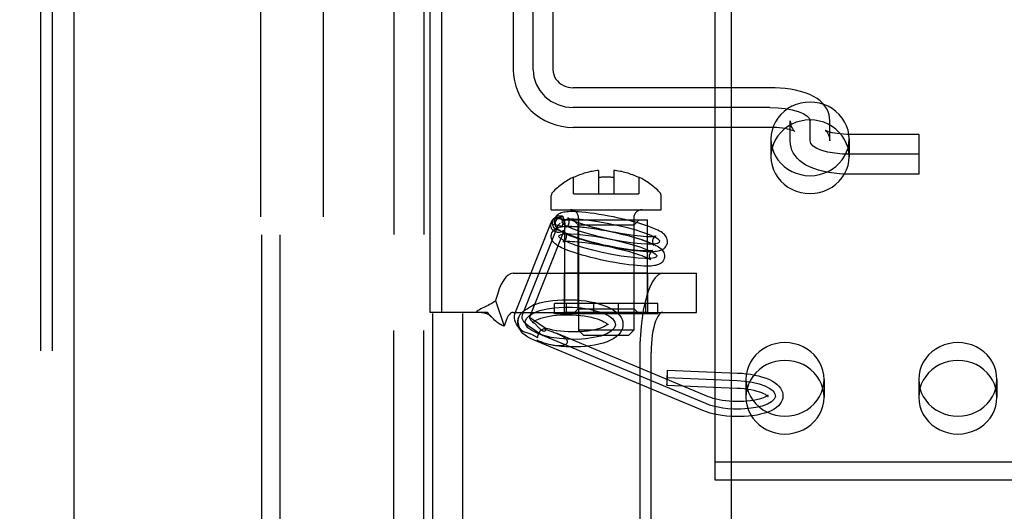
# Model space of a CAD drawing. Header units: inches. Extents: x 0 to 262, y 0 to 169.
# Tile 13 of 40: x 80.133 to 82.097, y 90.84 to 91.819. Entities that reach past the tile are written whole.
import ezdxf

# ---------------------------------------------------------------- set-up
doc = ezdxf.new("R2010")
doc.units = ezdxf.units.IN
doc.header["$LTSCALE"] = 14.384615
doc.header["$MEASUREMENT"] = 0
doc.linetypes.add('HIDDEN', pattern=[0.2, 0.1, -0.1])
doc.layers.get('0').update_dxf_attribs({"linetype": 'CONTINUOUS'})
for name, color, linetype in [('02___PRT_ALL_AXES', 7, 'CONTINUOUS'), ('03___PRT_ALL_CURVES', 7, 'CONTINUOUS'), ('06___PRT_ALL_SURFS', 7, 'CONTINUOUS'), ('DEFAULT_2', 8, 'HIDDEN'), ('DIMENSIONS', 7, 'CONTINUOUS')]:
    doc.layers.add(name, color=color, linetype=linetype)
doc.styles.get("Standard").update_dxf_attribs({"font": 'arial.ttf'})
doc.dimstyles.new('DIMSTYLE_1', dxfattribs={"dimtxt": 1.153846, "dimasz": 1.538462, "dimexe": 0.09, "dimexo": 0.07, "dimgap": 0.0375, "dimtad": 0, "dimtih": 1, "dimtoh": 1, "dimzin": 4, "dimdsep": 46, "dimtxsty": 'Standard', "dimblk": '_FILLED', "dimblk1": '_FILLED', "dimblk2": '_FILLED', "dimcen": 0.09, "dimazin": 1, "dimtfac": 1, "dimtdec": 3, "dimtofl": 0, "dimtmove": 0, "dimatfit": 3, "dimldrblk": '_FILLED', "dimfxl": 1, "dimtolj": 1, "dimtzin": 4, "dimarcsym": 0})

# ---------------------------------------------------------------- blocks, each defined once
blk = doc.blocks.new('_FILLED')
at = {"color": 0, "linetype": 'ByBlock'}
blk.add_solid([(0, 0), (-1, 0.2), (-1, -0.2)], dxfattribs=at)
blk = doc.blocks.new('*D17')
at = {"layer": 'DIMENSIONS', "color": 2, "linetype": 'Continuous'}
for p, q in [((76.6155, 98.9926), (73.7088, 98.9926)), ((80.2405, 98.9926), (83.3174, 98.9926))]:
    blk.add_line(p, q, dxfattribs=at)
at = {"layer": 'DIMENSIONS', "color": 2, "linetype": 'Continuous', "xscale": 1.5384615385, "yscale": 1.5384615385, "zscale": 1.5384615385}
blk.add_blockref('_FILLED', (76.6155, 98.9926), dxfattribs=at)
at = {"layer": 'DIMENSIONS', "color": 2, "linetype": 'Continuous', "xscale": 1.5384615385, "yscale": 1.5384615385, "zscale": 1.5384615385, "rotation": 180}
blk.add_blockref('_FILLED', (80.2405, 98.9926), dxfattribs=at)
at = {"layer": 'DIMENSIONS', "color": 2, "linetype": 'Continuous', "insert": (73.1319, 99.5695), "char_height": 1.15385, "width": 3.135545, "attachment_point": 3, "line_spacing_factor": 0.9}
blk.add_mtext('3.63', dxfattribs=at)

msp = doc.modelspace()

# ---------------------------------------------------------------- linework, layer by layer
at = {"color": 3, "linetype": 'Continuous'}
for p, q in [((80.2405, 126.5667), (80.2405, 56.2747)), ((81.553, 81.8374), (81.553, 101.004))]:
    msp.add_line(p, q, dxfattribs=at)
at = {"layer": '02___PRT_ALL_AXES', "color": 8, "linetype": 'HIDDEN'}
for p, q in [((80.6133, 92.8649), (80.6133, 89.3957)), ((80.7383, 92.8649), (80.7383, 89.3957)), ((80.879, 89.7617), (80.879, 92.8297)), ((80.939, 89.7617), (80.939, 92.8297)), ((81.6315, 91.5819), (81.6315, 91.5463)), ((81.7875, 91.5819), (81.7875, 91.5463)), ((81.2203, 91.2542), (81.2203, 91.4207)), ((81.2203, 91.4207), (81.3853, 91.4207)), ((81.3853, 91.2542), (81.3853, 91.4207)), ((81.2198, 91.2362), (81.2198, 91.3142)), ((81.3858, 91.3142), (81.2198, 91.3142)), ((81.3858, 91.2362), (81.3858, 91.3142)), ((81.3858, 91.2362), (81.2198, 91.2362)), ((81.5815, 91.1026), (81.5815, 91.0671)), ((81.7375, 91.1026), (81.7375, 91.0671)), ((81.9265, 91.1026), (81.9265, 91.0671)), ((82.0825, 91.1026), (82.0825, 91.0671))]:
    msp.add_line(p, q, dxfattribs=at)
for points in [[(81.7875, 91.5819), (81.7869, 91.5908), (81.7853, 91.5994), (81.7825, 91.6079), (81.7786, 91.616), (81.7737, 91.6235), (81.7679, 91.6305), (81.7612, 91.6368), (81.7538, 91.6422), (81.7458, 91.6468), (81.7372, 91.6504), (81.7282, 91.6531), (81.7189, 91.6547), (81.7095, 91.6552), (81.7001, 91.6547), (81.6909, 91.6531), (81.6819, 91.6504), (81.6733, 91.6468), (81.6652, 91.6422), (81.6578, 91.6368), (81.6511, 91.6305), (81.6453, 91.6235), (81.6405, 91.616), (81.6366, 91.6079), (81.6338, 91.5994), (81.6321, 91.5908), (81.6315, 91.5819)], [(81.7875, 91.5463), (81.7869, 91.5552), (81.7853, 91.5639), (81.7825, 91.5723), (81.7786, 91.5804), (81.7737, 91.588), (81.7679, 91.5949), (81.7612, 91.6012), (81.7538, 91.6066), (81.7458, 91.6112), (81.7372, 91.6149), (81.7282, 91.6175), (81.7189, 91.6191), (81.7095, 91.6196), (81.7001, 91.6191), (81.6909, 91.6175), (81.6819, 91.6149), (81.6733, 91.6112), (81.6652, 91.6066), (81.6578, 91.6012), (81.6511, 91.5949), (81.6453, 91.588), (81.6405, 91.5804), (81.6366, 91.5723), (81.6338, 91.5639), (81.6321, 91.5552), (81.6315, 91.5463)], [(81.6315, 91.5819), (81.6321, 91.573), (81.6338, 91.5644), (81.6366, 91.5559), (81.6405, 91.5478), (81.6453, 91.5403), (81.6511, 91.5333), (81.6578, 91.527), (81.6652, 91.5216), (81.6733, 91.517), (81.6819, 91.5134), (81.6909, 91.5107), (81.7001, 91.5091), (81.7095, 91.5086), (81.7189, 91.5091), (81.7282, 91.5107), (81.7372, 91.5134), (81.7458, 91.517), (81.7538, 91.5216), (81.7612, 91.527), (81.7679, 91.5333), (81.7737, 91.5403), (81.7786, 91.5478), (81.7825, 91.5559), (81.7853, 91.5644), (81.7869, 91.573), (81.7875, 91.5819)], [(81.6315, 91.5463), (81.6321, 91.5374), (81.6338, 91.5288), (81.6366, 91.5203), (81.6405, 91.5123), (81.6453, 91.5047), (81.6511, 91.4977), (81.6578, 91.4915), (81.6652, 91.486), (81.6733, 91.4814), (81.6819, 91.4778), (81.6909, 91.4752), (81.7001, 91.4736), (81.7095, 91.473), (81.7189, 91.4736), (81.7282, 91.4752), (81.7372, 91.4778), (81.7458, 91.4814), (81.7538, 91.486), (81.7612, 91.4915), (81.7679, 91.4977), (81.7737, 91.5047), (81.7786, 91.5123), (81.7825, 91.5203), (81.7853, 91.5288), (81.7869, 91.5374), (81.7875, 91.5463)], [(81.7375, 91.1026), (81.7369, 91.1115), (81.7353, 91.1202), (81.7325, 91.1286), (81.7286, 91.1367), (81.7237, 91.1443), (81.7179, 91.1513), (81.7112, 91.1575), (81.7038, 91.163), (81.6958, 91.1675), (81.6872, 91.1712), (81.6782, 91.1738), (81.6689, 91.1754), (81.6595, 91.1759), (81.6501, 91.1754), (81.6409, 91.1738), (81.6319, 91.1712), (81.6233, 91.1675), (81.6152, 91.163), (81.6078, 91.1575), (81.6011, 91.1513), (81.5953, 91.1443), (81.5905, 91.1367), (81.5866, 91.1286), (81.5838, 91.1202), (81.5821, 91.1115), (81.5815, 91.1026)], [(82.0825, 91.1026), (82.0819, 91.1115), (82.0803, 91.1202), (82.0775, 91.1286), (82.0736, 91.1367), (82.0687, 91.1443), (82.0629, 91.1513), (82.0562, 91.1575), (82.0488, 91.163), (82.0408, 91.1675), (82.0322, 91.1712), (82.0232, 91.1738), (82.0139, 91.1754), (82.0045, 91.1759), (81.9951, 91.1754), (81.9859, 91.1738), (81.9769, 91.1712), (81.9683, 91.1675), (81.9602, 91.163), (81.9528, 91.1575), (81.9461, 91.1513), (81.9403, 91.1443), (81.9355, 91.1367), (81.9316, 91.1286), (81.9288, 91.1202), (81.9271, 91.1115), (81.9265, 91.1026)], [(81.7375, 91.0671), (81.7369, 91.076), (81.7353, 91.0846), (81.7325, 91.0931), (81.7286, 91.1011), (81.7237, 91.1087), (81.7179, 91.1157), (81.7112, 91.1219), (81.7038, 91.1274), (81.6958, 91.132), (81.6872, 91.1356), (81.6782, 91.1382), (81.6689, 91.1398), (81.6595, 91.1404), (81.6501, 91.1398), (81.6409, 91.1382), (81.6319, 91.1356), (81.6233, 91.132), (81.6152, 91.1274), (81.6078, 91.1219), (81.6011, 91.1157), (81.5953, 91.1087), (81.5905, 91.1011), (81.5866, 91.0931), (81.5838, 91.0846), (81.5821, 91.076), (81.5815, 91.0671)], [(82.0825, 91.0671), (82.0819, 91.076), (82.0803, 91.0846), (82.0775, 91.0931), (82.0736, 91.1011), (82.0687, 91.1087), (82.0629, 91.1157), (82.0562, 91.1219), (82.0488, 91.1274), (82.0408, 91.132), (82.0322, 91.1356), (82.0232, 91.1382), (82.0139, 91.1398), (82.0045, 91.1404), (81.9951, 91.1398), (81.9859, 91.1382), (81.9769, 91.1356), (81.9683, 91.132), (81.9602, 91.1274), (81.9528, 91.1219), (81.9461, 91.1157), (81.9403, 91.1087), (81.9355, 91.1011), (81.9316, 91.0931), (81.9288, 91.0846), (81.9271, 91.076), (81.9265, 91.0671)], [(81.5815, 91.1026), (81.5821, 91.0938), (81.5838, 91.0851), (81.5866, 91.0767), (81.5905, 91.0686), (81.5953, 91.061), (81.6011, 91.054), (81.6078, 91.0478), (81.6152, 91.0423), (81.6233, 91.0378), (81.6319, 91.0341), (81.6409, 91.0315), (81.6501, 91.0299), (81.6595, 91.0294), (81.6689, 91.0299), (81.6782, 91.0315), (81.6872, 91.0341), (81.6958, 91.0378), (81.7038, 91.0423), (81.7112, 91.0478), (81.7179, 91.054), (81.7237, 91.061), (81.7286, 91.0686), (81.7325, 91.0767), (81.7353, 91.0851), (81.7369, 91.0938), (81.7375, 91.1026)], [(81.9265, 91.1026), (81.9271, 91.0938), (81.9288, 91.0851), (81.9316, 91.0767), (81.9355, 91.0686), (81.9403, 91.061), (81.9461, 91.054), (81.9528, 91.0478), (81.9602, 91.0423), (81.9683, 91.0378), (81.9769, 91.0341), (81.9859, 91.0315), (81.9951, 91.0299), (82.0045, 91.0294), (82.0139, 91.0299), (82.0232, 91.0315), (82.0322, 91.0341), (82.0408, 91.0378), (82.0488, 91.0423), (82.0562, 91.0478), (82.0629, 91.054), (82.0687, 91.061), (82.0736, 91.0686), (82.0775, 91.0767), (82.0803, 91.0851), (82.0819, 91.0938), (82.0825, 91.1026)], [(81.5815, 91.0671), (81.5821, 91.0582), (81.5838, 91.0495), (81.5866, 91.0411), (81.5905, 91.033), (81.5953, 91.0254), (81.6011, 91.0185), (81.6078, 91.0122), (81.6152, 91.0068), (81.6233, 91.0022), (81.6319, 90.9985), (81.6409, 90.9959), (81.6501, 90.9943), (81.6595, 90.9938), (81.6689, 90.9943), (81.6782, 90.9959), (81.6872, 90.9985), (81.6958, 91.0022), (81.7038, 91.0068), (81.7112, 91.0122), (81.7179, 91.0185), (81.7237, 91.0254), (81.7286, 91.033), (81.7325, 91.0411), (81.7353, 91.0495), (81.7369, 91.0582), (81.7375, 91.0671)], [(81.9265, 91.0671), (81.9271, 91.0582), (81.9288, 91.0495), (81.9316, 91.0411), (81.9355, 91.033), (81.9403, 91.0254), (81.9461, 91.0185), (81.9528, 91.0122), (81.9602, 91.0068), (81.9683, 91.0022), (81.9769, 90.9985), (81.9859, 90.9959), (81.9951, 90.9943), (82.0045, 90.9938), (82.0139, 90.9943), (82.0232, 90.9959), (82.0322, 90.9985), (82.0408, 91.0022), (82.0488, 91.0068), (82.0562, 91.0122), (82.0629, 91.0185), (82.0687, 91.0254), (82.0736, 91.033), (82.0775, 91.0411), (82.0803, 91.0495), (82.0819, 91.0582), (82.0825, 91.0671)]]:
    msp.add_lwpolyline(points, dxfattribs=at)
at = {"layer": '03___PRT_ALL_CURVES', "color": 8, "linetype": 'HIDDEN'}
for p, q in [((81.157, 91.7198), (81.157, 92.5329)), ((81.6295, 91.6444), (81.237, 91.6444)), ((81.7095, 91.5778), (81.7095, 91.6178)), ((81.9275, 91.5512), (81.7895, 91.5512)), ((81.1358, 91.231), (81.2069, 91.4101)), ((81.2069, 91.4101), (81.2107, 91.4141)), ((81.1767, 91.1895), (81.1475, 91.2093)), ((81.5014, 91.0543), (81.1648, 91.1945)), ((81.4244, 91.1062), (81.5642, 91.1003))]:
    msp.add_line(p, q, dxfattribs=at)
for points in [[(81.157, 91.7198), (81.1585, 91.7052), (81.1631, 91.6911), (81.1704, 91.6781), (81.1805, 91.6665), (81.1925, 91.6571), (81.2063, 91.6502), (81.2212, 91.6459), (81.237, 91.6444)], [(81.6295, 91.6444), (81.6451, 91.6439), (81.66, 91.6424), (81.6738, 91.6399), (81.6861, 91.6366), (81.696, 91.6326), (81.7034, 91.628), (81.7079, 91.623), (81.7095, 91.6178)], [(81.7895, 91.5512), (81.774, 91.5517), (81.759, 91.5532), (81.7453, 91.5556), (81.733, 91.559), (81.723, 91.563), (81.7157, 91.5676), (81.7111, 91.5726), (81.7095, 91.5778)], [(81.3239, 91.4096), (81.3048, 91.4135), (81.2859, 91.4168), (81.2681, 91.4194), (81.2517, 91.4211), (81.2379, 91.4219), (81.2269, 91.4217), (81.2192, 91.4207), (81.215, 91.4186), (81.2146, 91.4158), (81.2179, 91.4123), (81.2248, 91.4082), (81.2352, 91.4036), (81.2485, 91.3989), (81.2641, 91.394), (81.2816, 91.3893), (81.3006, 91.3849)], [(81.3006, 91.3849), (81.3197, 91.3809), (81.3386, 91.3776), (81.3564, 91.3751), (81.3728, 91.3733), (81.3866, 91.3726), (81.3976, 91.3727), (81.4053, 91.3738), (81.4095, 91.3758), (81.4099, 91.3786), (81.4066, 91.3821), (81.3997, 91.3862), (81.3893, 91.3908), (81.376, 91.3956), (81.3604, 91.4004), (81.3429, 91.4051), (81.3239, 91.4096)], [(81.2946, 91.3558), (81.276, 91.3602), (81.2584, 91.3649), (81.2427, 91.3697), (81.2292, 91.3745), (81.2189, 91.3791), (81.212, 91.3832), (81.2086, 91.3867), (81.209, 91.3896), (81.2131, 91.3916), (81.2207, 91.3927), (81.2317, 91.3928), (81.2457, 91.392), (81.2618, 91.3903), (81.2796, 91.3878), (81.2984, 91.3845), (81.3179, 91.3805)], [(81.3179, 91.3805), (81.3366, 91.3761), (81.3541, 91.3714), (81.3698, 91.3666), (81.3833, 91.3618), (81.3936, 91.3573), (81.4005, 91.3531), (81.4039, 91.3496), (81.4035, 91.3468), (81.3994, 91.3448), (81.3918, 91.3437), (81.3809, 91.3435), (81.3668, 91.3443), (81.3507, 91.346), (81.3329, 91.3485), (81.3141, 91.3518), (81.2946, 91.3558)], [(81.1475, 91.2093), (81.143, 91.2127), (81.1395, 91.2163), (81.1369, 91.22), (81.1354, 91.2238), (81.1351, 91.2275), (81.1358, 91.231)], [(81.1415, 91.2182), (81.144, 91.2243), (81.1498, 91.23), (81.1588, 91.2352), (81.1707, 91.2396), (81.1848, 91.243), (81.2007, 91.2453), (81.2177, 91.2464), (81.2355, 91.2463), (81.2529, 91.245), (81.2694, 91.2424), (81.2845, 91.2389), (81.2978, 91.2343), (81.3083, 91.229), (81.3159, 91.2232), (81.3203, 91.217), (81.3212, 91.2106)], [(81.3212, 91.2106), (81.3187, 91.2045), (81.3128, 91.1987), (81.3039, 91.1936), (81.2919, 91.1891), (81.2778, 91.1858), (81.262, 91.1835), (81.245, 91.1824), (81.2271, 91.1825), (81.2098, 91.1838), (81.1932, 91.1863), (81.1781, 91.1899), (81.1648, 91.1945), (81.1543, 91.1998), (81.1467, 91.2056), (81.1424, 91.2118), (81.1415, 91.2182)], [(81.5642, 91.1003), (81.5797, 91.0991), (81.5944, 91.0969), (81.6081, 91.0936), (81.6196, 91.0896), (81.6291, 91.0848), (81.6358, 91.0796), (81.6396, 91.0741), (81.6404, 91.0685), (81.6381, 91.063), (81.6327, 91.0578), (81.6247, 91.0533), (81.6142, 91.0494), (81.6014, 91.0464), (81.5873, 91.0444), (81.5718, 91.0434), (81.5561, 91.0436)], [(81.5561, 91.0436), (81.5458, 91.0443), (81.5358, 91.0455), (81.5262, 91.0471), (81.5172, 91.0491), (81.5089, 91.0515), (81.5014, 91.0543)]]:
    msp.add_lwpolyline(points, dxfattribs=at)
at = {"layer": '06___PRT_ALL_SURFS', "color": 8, "linetype": 'HIDDEN'}
for p, q in [((81.1996, 91.2332), (81.1996, 91.2542)), ((81.4061, 91.2542), (81.1996, 91.2542)), ((81.2239, 91.2332), (81.2239, 91.2542)), ((81.2785, 91.2332), (81.2785, 91.2542)), ((81.3271, 91.2332), (81.3271, 91.2542)), ((81.3818, 91.2332), (81.3818, 91.2542)), ((81.4061, 91.2332), (81.4061, 91.2542)), ((81.4061, 91.2332), (81.1996, 91.2332))]:
    msp.add_line(p, q, dxfattribs=at)
at = {"layer": 'DEFAULT_2', "color": 8, "linetype": 'HIDDEN'}
for p, q in [((80.879, 92.8297), (80.879, 89.7617)), ((80.939, 92.8297), (80.939, 89.7617)), ((80.957, 89.7957), (80.957, 92.7957)), ((81.017, 89.7957), (81.017, 92.7957)), ((80.616, 89.9522), (80.616, 92.6422)), ((80.6526, 89.9522), (80.6526, 92.6422)), ((80.1744, 92.5977), (80.1744, 89.9977)), ((80.1972, 92.5977), (80.1972, 89.9977)), ((81.1175, 92.5332), (81.1175, 91.7198)), ((81.1965, 92.5332), (81.1965, 91.7198)), ((80.9519, 91.2362), (80.9519, 91.8632)), ((80.9747, 91.2362), (80.9747, 91.8632)), ((81.5195, 91.8423), (81.5195, 90.9026)), ((81.6295, 91.6839), (81.237, 91.6839)), ((81.6295, 91.6049), (81.237, 91.6049)), ((81.67, 91.5778), (81.67, 91.6178)), ((81.749, 91.5778), (81.749, 91.6178)), ((81.9275, 91.5907), (81.7895, 91.5907)), ((81.9275, 91.5117), (81.9275, 91.5907)), ((81.2378, 91.4726), (81.2378, 91.5058)), ((81.2878, 91.5192), (81.2878, 91.4726)), ((81.3178, 91.5192), (81.3178, 91.4726)), ((81.3678, 91.5058), (81.3678, 91.4726)), ((81.9275, 91.5117), (81.7895, 91.5117)), ((81.1933, 91.4407), (81.1933, 91.4687)), ((81.2378, 91.4726), (81.3678, 91.4726)), ((81.4123, 91.4407), (81.4123, 91.4687)), ((81.1933, 91.4407), (81.4123, 91.4407)), ((81.1219, 91.2365), (81.193, 91.4156)), ((81.1923, 91.4133), (81.2148, 91.4083)), ((81.196, 91.4203), (81.1997, 91.4243)), ((81.2468, 91.4107), (81.2368, 91.4207)), ((81.2368, 91.4207), (81.3688, 91.4207)), ((81.2468, 91.2432), (81.2468, 91.4107)), ((81.2468, 91.4107), (81.3588, 91.4107)), ((81.2478, 91.4242), (81.2478, 91.2007)), ((81.3578, 91.4242), (81.3578, 91.2007)), ((81.3588, 91.4107), (81.3688, 91.4207)), ((81.3588, 91.2432), (81.3588, 91.4107)), ((81.1518, 91.2306), (81.2195, 91.401)), ((81.1172, 91.3142), (81.4829, 91.3142)), ((81.4829, 91.2362), (81.4829, 91.3142)), ((81.0823, 91.26), (81.0995, 91.2087)), ((80.9747, 91.2362), (80.9519, 91.2362)), ((81.0654, 91.2362), (80.9747, 91.2362)), ((81.0759, 91.2253), (81.0693, 91.2322)), ((81.1172, 91.2362), (81.4829, 91.2362)), ((81.145, 91.2429), (81.1431, 91.2417)), ((81.1478, 91.2445), (81.145, 91.2429)), ((81.1496, 91.2456), (81.1478, 91.2445)), ((81.1513, 91.2467), (81.1496, 91.2456)), ((81.1511, 91.2288), (81.1518, 91.2306)), ((81.152, 91.2311), (81.154, 91.2362)), ((81.1578, 91.2457), (81.1584, 91.2472)), ((81.2468, 91.2432), (81.2368, 91.2332)), ((81.3688, 91.2332), (81.2368, 91.2332)), ((81.2468, 91.2432), (81.3588, 91.2432)), ((81.3588, 91.2432), (81.3688, 91.2332)), ((81.0765, 91.2247), (81.0759, 91.2253)), ((81.1503, 91.2272), (81.15, 91.2263)), ((81.1503, 91.2272), (81.1511, 91.2288)), ((81.1814, 91.2045), (81.1559, 91.2217)), ((81.1563, 91.2162), (81.1562, 91.2155)), ((81.1564, 91.2166), (81.1563, 91.2162)), ((81.1573, 91.2162), (81.1588, 91.2149)), ((81.3063, 91.2125), (81.3065, 91.2132)), ((81.3063, 91.2121), (81.3063, 91.2125)), ((81.3363, 91.2113), (81.3361, 91.2086)), ((81.1538, 91.1927), (81.1656, 91.1862)), ((81.1691, 91.2049), (81.1654, 91.2086)), ((81.181, 91.2047), (81.1814, 91.2045)), ((81.5072, 91.0681), (81.2051, 91.194)), ((81.2578, 91.1907), (81.2478, 91.2007)), ((81.3578, 91.2007), (81.2478, 91.2007)), ((81.2578, 91.1907), (81.3478, 91.1907)), ((81.3478, 91.1907), (81.3578, 91.2007)), ((81.4956, 91.0404), (81.159, 91.1806)), ((81.3698, 91.1562), (81.3698, 90.7322)), ((81.3926, 90.7322), (81.3926, 91.1562)), ((81.4251, 91.1212), (81.5649, 91.1153)), ((81.4238, 91.0912), (81.5636, 91.0853)), ((81.5195, 90.9382), (82.1445, 90.9382)), ((81.5195, 90.9026), (82.1445, 90.9026))]:
    msp.add_line(p, q, dxfattribs=at)
for points in [[(81.1175, 91.7198), (81.1181, 91.7087), (81.1198, 91.6976), (81.1226, 91.6867), (81.1265, 91.6761), (81.1314, 91.666), (81.1374, 91.6563), (81.1444, 91.6472), (81.1522, 91.6388), (81.1609, 91.6312), (81.1703, 91.6244), (81.1804, 91.6186), (81.191, 91.6137), (81.2021, 91.6099), (81.2136, 91.6071), (81.2252, 91.6054), (81.237, 91.6049)], [(81.1965, 91.7198), (81.1969, 91.7148), (81.1981, 91.71), (81.2, 91.7054), (81.2025, 91.7011), (81.2055, 91.6973), (81.2091, 91.6938), (81.2131, 91.6909), (81.2174, 91.6884), (81.2221, 91.6864), (81.2269, 91.685), (81.2319, 91.6842), (81.237, 91.6839)], [(81.749, 91.6178), (81.7486, 91.6238), (81.7475, 91.6299), (81.7455, 91.6358), (81.7428, 91.6417), (81.7392, 91.6473), (81.7348, 91.6526), (81.7295, 91.6576), (81.7235, 91.6622), (81.7167, 91.6663), (81.7089, 91.6701), (81.7001, 91.6735), (81.6904, 91.6765), (81.6805, 91.6789), (81.6703, 91.6808), (81.6602, 91.6821), (81.65, 91.6831), (81.6398, 91.6837), (81.6295, 91.6839)], [(81.6792, 91.5968), (81.679, 91.5969), (81.6782, 91.5973), (81.6769, 91.5979), (81.6748, 91.5987), (81.6721, 91.5996), (81.6687, 91.6005), (81.6646, 91.6015), (81.6599, 91.6024), (81.6545, 91.6032), (81.6487, 91.6039), (81.6425, 91.6044), (81.6361, 91.6048), (81.6295, 91.6049)], [(81.67, 91.6178), (81.6704, 91.6131), (81.6713, 91.6089), (81.6727, 91.6053), (81.6743, 91.6024), (81.6758, 91.6001), (81.6772, 91.5985), (81.6783, 91.5975), (81.679, 91.5969), (81.6792, 91.5968), (81.6792, 91.5968)], [(81.7405, 91.5984), (81.7399, 91.5988), (81.7399, 91.5988), (81.7402, 91.5985), (81.741, 91.5979), (81.7421, 91.5968), (81.7435, 91.5951), (81.745, 91.5929), (81.7465, 91.59), (81.7477, 91.5865), (81.7487, 91.5824), (81.749, 91.5778)], [(81.7895, 91.5907), (81.7827, 91.5908), (81.7761, 91.5912), (81.7698, 91.5917), (81.7638, 91.5924), (81.7584, 91.5933), (81.7536, 91.5943), (81.7495, 91.5953), (81.7461, 91.5962), (81.7436, 91.5971), (81.7417, 91.5979), (81.7405, 91.5984)], [(81.7895, 91.5117), (81.7789, 91.5119), (81.7683, 91.5125), (81.7578, 91.5136), (81.7473, 91.515), (81.7368, 91.5171), (81.7267, 91.5196), (81.7173, 91.5226), (81.7088, 91.5261), (81.7013, 91.5298), (81.6947, 91.534), (81.6889, 91.5385), (81.6839, 91.5434), (81.6797, 91.5485), (81.6762, 91.554), (81.6735, 91.5597), (81.6716, 91.5655), (81.6704, 91.5716), (81.67, 91.5778)], [(81.3271, 91.4242), (81.3175, 91.4263), (81.3079, 91.4282), (81.2983, 91.4299), (81.2889, 91.4315), (81.2796, 91.433), (81.2707, 91.4342), (81.2622, 91.4352), (81.2544, 91.4359), (81.2476, 91.4365), (81.2416, 91.4368), (81.2364, 91.4369), (81.2318, 91.4369), (81.2278, 91.4368), (81.2242, 91.4366), (81.2211, 91.4362), (81.2182, 91.4358), (81.2155, 91.4352), (81.2131, 91.4345), (81.2107, 91.4335), (81.2084, 91.4324), (81.2062, 91.4309), (81.2042, 91.4291), (81.2025, 91.427), (81.2011, 91.4247), (81.2, 91.422), (81.1996, 91.4205)], [(81.1997, 91.4243), (81.2003, 91.4249), (81.2021, 91.4263), (81.204, 91.4274), (81.206, 91.4283), (81.2082, 91.4288), (81.2104, 91.4289), (81.2127, 91.4288), (81.2148, 91.4283), (81.2169, 91.4275)], [(81.202, 91.416), (81.2026, 91.4178), (81.2033, 91.4196), (81.2044, 91.4213), (81.2056, 91.4228), (81.2071, 91.4242), (81.2088, 91.4253), (81.2106, 91.4262), (81.2126, 91.4269), (81.2147, 91.4273), (81.2169, 91.4275)], [(81.2176, 91.4253), (81.2173, 91.4261), (81.2171, 91.4268), (81.2169, 91.4275)], [(81.2042, 91.3959), (81.2024, 91.3964), (81.2005, 91.3972), (81.1988, 91.3982), (81.1973, 91.3994), (81.1959, 91.4008), (81.1947, 91.4023), (81.1937, 91.404), (81.1929, 91.4058), (81.1924, 91.4076), (81.1921, 91.4095), (81.1921, 91.4114), (81.1923, 91.4133)], [(81.196, 91.4204), (81.1953, 91.4195), (81.194, 91.4176), (81.193, 91.4155), (81.1923, 91.4133)], [(81.1923, 91.4133), (81.1928, 91.4151), (81.193, 91.4156)], [(81.193, 91.4156), (81.1936, 91.4169), (81.1946, 91.4184), (81.1959, 91.4199), (81.1974, 91.4211), (81.1991, 91.4221), (81.201, 91.4228), (81.203, 91.4233), (81.2051, 91.4235), (81.2072, 91.4234), (81.2093, 91.4231), (81.2114, 91.4224), (81.2133, 91.4216), (81.2152, 91.4205), (81.2168, 91.4192), (81.2183, 91.4177), (81.2195, 91.416), (81.2205, 91.4142)], [(81.1936, 91.3914), (81.1938, 91.3921), (81.1947, 91.3948), (81.1961, 91.3974), (81.198, 91.3998), (81.2002, 91.4018), (81.2026, 91.4034), (81.2051, 91.4047), (81.2077, 91.4056), (81.2105, 91.4064), (81.2134, 91.4069), (81.2167, 91.4074), (81.2203, 91.4077), (81.2244, 91.4078), (81.2291, 91.4079), (81.2345, 91.4078), (81.2407, 91.4074), (81.2477, 91.4069), (81.2558, 91.4061), (81.2645, 91.4051), (81.2735, 91.4039), (81.2827, 91.4025), (81.2922, 91.4009), (81.3018, 91.3991), (81.3115, 91.3972), (81.3211, 91.3952)], [(81.2111, 91.3992), (81.2088, 91.3993), (81.2067, 91.3998), (81.2046, 91.4006), (81.2026, 91.4017), (81.2008, 91.403), (81.1992, 91.4047), (81.1979, 91.4065), (81.1969, 91.4085), (81.1962, 91.4106), (81.1958, 91.4128), (81.1958, 91.4151), (81.1961, 91.4173), (81.1967, 91.4194), (81.1976, 91.4214), (81.1988, 91.4233), (81.1997, 91.4243)], [(81.2204, 91.4163), (81.2192, 91.4183), (81.2178, 91.4201), (81.216, 91.4217), (81.2141, 91.423), (81.212, 91.424), (81.2098, 91.4246), (81.2074, 91.4249), (81.2051, 91.4249), (81.2029, 91.4244), (81.2007, 91.4237), (81.1987, 91.4226), (81.1968, 91.4212), (81.196, 91.4204)], [(81.1996, 91.4205), (81.1994, 91.4192), (81.1993, 91.4163), (81.1997, 91.4133), (81.2005, 91.4105), (81.2018, 91.4078), (81.2035, 91.4055), (81.2053, 91.4034), (81.2073, 91.4016)], [(81.2073, 91.4016), (81.2058, 91.4029), (81.2045, 91.4045), (81.2035, 91.4063), (81.2026, 91.4081), (81.2021, 91.41), (81.2018, 91.412), (81.2018, 91.414), (81.202, 91.416)], [(81.2204, 91.4163), (81.2195, 91.4157), (81.2188, 91.4151), (81.2181, 91.4144), (81.2174, 91.4136), (81.2168, 91.4128), (81.2163, 91.412), (81.2158, 91.4111), (81.2154, 91.4102), (81.2151, 91.4093), (81.2148, 91.4083)], [(81.2148, 91.4083), (81.2158, 91.4099), (81.217, 91.4114), (81.2186, 91.4129), (81.2205, 91.4142)], [(81.2204, 91.4163), (81.2201, 91.4175), (81.2198, 91.4186), (81.2195, 91.4197), (81.2192, 91.4208), (81.2189, 91.4218), (81.2185, 91.4227), (81.2176, 91.4253)], [(81.2205, 91.4116), (81.2204, 91.4089), (81.2204, 91.4082), (81.2204, 91.4074), (81.2204, 91.4067), (81.2203, 91.4059)], [(81.2205, 91.4142), (81.2205, 91.4136), (81.2205, 91.4129), (81.2205, 91.4123), (81.2205, 91.4116)], [(81.2233, 91.4062), (81.2229, 91.4061), (81.2227, 91.4061), (81.2229, 91.4062), (81.2235, 91.4065), (81.2244, 91.407), (81.2254, 91.4079), (81.2266, 91.4091), (81.2277, 91.4108), (81.2286, 91.4129), (81.229, 91.4144)], [(81.3207, 91.3949), (81.3115, 91.3969), (81.3024, 91.3987), (81.2933, 91.4004), (81.2844, 91.4019), (81.2757, 91.4032), (81.2674, 91.4043), (81.2598, 91.4052), (81.253, 91.4059), (81.2471, 91.4064), (81.2419, 91.4067), (81.2376, 91.4069), (81.2338, 91.4069), (81.2307, 91.4069), (81.2282, 91.4068), (81.2261, 91.4066), (81.2246, 91.4064), (81.2235, 91.4063), (81.2233, 91.4062)], [(81.2267, 91.4244), (81.2266, 91.4245), (81.2266, 91.4246), (81.2269, 91.4243), (81.2277, 91.4238), (81.2289, 91.423), (81.2307, 91.422), (81.233, 91.4209), (81.2359, 91.4196), (81.2395, 91.4181), (81.2438, 91.4164), (81.2489, 91.4146), (81.2548, 91.4125), (81.2617, 91.4104), (81.2694, 91.4081), (81.2775, 91.4059), (81.286, 91.4037), (81.2948, 91.4016), (81.3039, 91.3995)], [(81.229, 91.4144), (81.2292, 91.4153), (81.2293, 91.4178), (81.2289, 91.42), (81.2283, 91.4219), (81.2276, 91.4232), (81.227, 91.4241), (81.2267, 91.4244)], [(81.4249, 91.374), (81.4251, 91.3752), (81.4252, 91.3782), (81.4248, 91.3811), (81.424, 91.384), (81.4227, 91.3866), (81.4211, 91.389), (81.4192, 91.3911), (81.4171, 91.393), (81.4149, 91.3947), (81.4123, 91.3964), (81.4095, 91.3981), (81.4062, 91.3998), (81.4024, 91.4016), (81.398, 91.4035), (81.3928, 91.4055), (81.3869, 91.4077), (81.38, 91.4101), (81.3722, 91.4125), (81.3638, 91.415), (81.355, 91.4175), (81.3459, 91.4198), (81.3366, 91.4221), (81.3271, 91.4242)], [(81.2914, 91.3411), (81.2819, 91.3433), (81.2725, 91.3456), (81.2634, 91.3479), (81.2546, 91.3504), (81.2463, 91.3528), (81.2387, 91.3552), (81.2322, 91.3574), (81.2265, 91.3595), (81.2216, 91.3615), (81.2173, 91.3633), (81.2136, 91.365), (81.2103, 91.3666), (81.2075, 91.3682), (81.205, 91.3697), (81.2028, 91.3713), (81.2008, 91.3729), (81.1989, 91.3747), (81.1973, 91.3766), (81.1958, 91.3787), (81.1947, 91.3811), (81.1938, 91.3836), (81.1933, 91.3864), (81.1933, 91.3892), (81.1936, 91.3914)], [(81.2162, 91.3984), (81.215, 91.3975), (81.2136, 91.3968), (81.2121, 91.3962), (81.2106, 91.3958), (81.209, 91.3956), (81.2074, 91.3955), (81.2058, 91.3956), (81.2042, 91.3959)], [(81.2111, 91.3992), (81.2091, 91.4002), (81.2073, 91.4016)], [(81.2111, 91.3992), (81.2113, 91.3988), (81.2116, 91.3985), (81.2119, 91.3982), (81.2121, 91.3981)], [(81.2121, 91.3981), (81.2123, 91.398), (81.2127, 91.3978), (81.2131, 91.3977), (81.2136, 91.3976), (81.2141, 91.3976), (81.2146, 91.3977), (81.2151, 91.3978), (81.2157, 91.3981), (81.2162, 91.3984)], [(81.2121, 91.3981), (81.2151, 91.3964), (81.2183, 91.3947), (81.2221, 91.3929), (81.2266, 91.3909), (81.2317, 91.3889), (81.2377, 91.3867), (81.2445, 91.3844), (81.2523, 91.3819), (81.2607, 91.3794), (81.2695, 91.377), (81.2786, 91.3746), (81.2879, 91.3724), (81.2974, 91.3702)], [(81.2194, 91.401), (81.2193, 91.4006), (81.219, 91.4), (81.2186, 91.3995), (81.2182, 91.3991), (81.2178, 91.3988), (81.2173, 91.3986), (81.2168, 91.3984), (81.2162, 91.3984)], [(81.22, 91.4031), (81.2198, 91.4022), (81.2196, 91.4014), (81.2194, 91.401)], [(81.2203, 91.4059), (81.2203, 91.4052), (81.2202, 91.4045), (81.2201, 91.4038), (81.22, 91.4031)], [(81.2205, 91.3955), (81.2207, 91.3954), (81.221, 91.3949), (81.2216, 91.3941), (81.2222, 91.393), (81.2228, 91.3914), (81.2232, 91.3895), (81.2233, 91.3873), (81.223, 91.3853)], [(81.2978, 91.3704), (81.2888, 91.3725), (81.2799, 91.3746), (81.2713, 91.3769), (81.2632, 91.3791), (81.2558, 91.3813), (81.2491, 91.3834), (81.2434, 91.3853), (81.2385, 91.3871), (81.2343, 91.3887), (81.2308, 91.3901), (81.2279, 91.3914), (81.2256, 91.3925), (81.2237, 91.3935), (81.2223, 91.3943), (81.2213, 91.3949), (81.2207, 91.3953), (81.2205, 91.3955)], [(81.3039, 91.3995), (81.313, 91.3976), (81.3221, 91.3957), (81.3312, 91.3941), (81.3401, 91.3926), (81.3488, 91.3912), (81.3571, 91.3901), (81.3647, 91.3892), (81.3715, 91.3885), (81.3775, 91.388), (81.3826, 91.3877), (81.387, 91.3876), (81.3907, 91.3875), (81.3938, 91.3875), (81.3963, 91.3877), (81.3984, 91.3878), (81.3999, 91.388), (81.401, 91.3882), (81.4012, 91.3882)], [(81.3978, 91.3701), (81.3979, 91.37), (81.398, 91.3699), (81.3976, 91.3702), (81.3968, 91.3707), (81.3956, 91.3714), (81.3938, 91.3724), (81.3915, 91.3736), (81.3886, 91.3749), (81.3851, 91.3764), (81.3808, 91.378), (81.3756, 91.3799), (81.3697, 91.3819), (81.3628, 91.3841), (81.3551, 91.3863), (81.347, 91.3886), (81.3385, 91.3908), (81.3297, 91.3929), (81.3207, 91.3949)], [(81.3211, 91.3952), (81.3306, 91.393), (81.34, 91.3907), (81.3492, 91.3884), (81.3579, 91.3859), (81.3662, 91.3835), (81.3738, 91.3811), (81.3803, 91.3789), (81.386, 91.3768), (81.3909, 91.3749), (81.3952, 91.373), (81.3989, 91.3713), (81.4022, 91.3697), (81.405, 91.3681), (81.4075, 91.3666), (81.4097, 91.365), (81.4117, 91.3634), (81.4136, 91.3616), (81.4152, 91.3597), (81.4167, 91.3576), (81.4178, 91.3552), (81.4187, 91.3527), (81.4192, 91.3499), (81.4192, 91.3471), (81.4189, 91.3449)], [(81.4012, 91.3882), (81.4016, 91.3883), (81.4018, 91.3884), (81.4016, 91.3883), (81.401, 91.388), (81.4001, 91.3874), (81.3991, 91.3866), (81.3979, 91.3853), (81.3968, 91.3836), (81.3959, 91.3816), (81.3955, 91.38)], [(81.217, 91.3771), (81.2169, 91.3771), (81.2167, 91.377), (81.2171, 91.3771), (81.2179, 91.3773), (81.2193, 91.3775), (81.2212, 91.3777), (81.2236, 91.3778), (81.2267, 91.3779), (81.2305, 91.3779), (81.235, 91.3777), (81.2402, 91.3774), (81.2463, 91.3769), (81.2534, 91.3762), (81.2612, 91.3753), (81.2695, 91.3742), (81.2782, 91.3728), (81.2872, 91.3713), (81.2963, 91.3697), (81.3055, 91.3678), (81.3147, 91.3659)], [(81.223, 91.3853), (81.2229, 91.3848), (81.2221, 91.3825), (81.2209, 91.3805), (81.2196, 91.379), (81.2184, 91.378), (81.2174, 91.3773), (81.217, 91.3771)], [(81.2974, 91.3702), (81.307, 91.3682), (81.3166, 91.3663), (81.3262, 91.3645), (81.3356, 91.3629), (81.3449, 91.3615), (81.3538, 91.3603), (81.3623, 91.3593), (81.3701, 91.3585), (81.3769, 91.358), (81.3829, 91.3577), (81.3881, 91.3575), (81.3927, 91.3575), (81.3967, 91.3576), (81.4003, 91.3579), (81.4035, 91.3582), (81.4063, 91.3587), (81.409, 91.3592), (81.4115, 91.36), (81.4138, 91.3609), (81.4161, 91.3621), (81.4183, 91.3636), (81.4203, 91.3653), (81.422, 91.3674), (81.4234, 91.3698), (81.4245, 91.3724), (81.4249, 91.374)], [(81.3955, 91.3592), (81.3956, 91.3593), (81.3958, 91.3593), (81.3954, 91.3592), (81.3946, 91.359), (81.3932, 91.3588), (81.3913, 91.3587), (81.3889, 91.3585), (81.3858, 91.3584), (81.382, 91.3585), (81.3776, 91.3586), (81.3723, 91.3589), (81.3662, 91.3594), (81.3591, 91.3601), (81.3513, 91.361), (81.343, 91.3621), (81.3343, 91.3635), (81.3253, 91.365), (81.3162, 91.3667), (81.307, 91.3685), (81.2978, 91.3704)], [(81.3955, 91.38), (81.3953, 91.3791), (81.3953, 91.3767), (81.3956, 91.3744), (81.3962, 91.3726), (81.3969, 91.3713), (81.3975, 91.3704), (81.3978, 91.3701)], [(81.3147, 91.3659), (81.3237, 91.3638), (81.3326, 91.3617), (81.3412, 91.3594), (81.3493, 91.3572), (81.3567, 91.355), (81.3634, 91.3529), (81.3691, 91.351), (81.374, 91.3492), (81.3782, 91.3476), (81.3817, 91.3462), (81.3846, 91.3449), (81.387, 91.3438), (81.3888, 91.3428), (81.3902, 91.342), (81.3912, 91.3414), (81.3918, 91.341), (81.392, 91.3408)], [(81.392, 91.3408), (81.3919, 91.3409), (81.3915, 91.3414), (81.3909, 91.3422), (81.3903, 91.3433), (81.3897, 91.3449), (81.3893, 91.3468), (81.3892, 91.349), (81.3895, 91.351)], [(81.3895, 91.351), (81.3896, 91.3515), (81.3904, 91.3538), (81.3916, 91.3558), (81.3929, 91.3573), (81.3941, 91.3584), (81.3951, 91.359), (81.3955, 91.3592)], [(81.4189, 91.3449), (81.4187, 91.3442), (81.4178, 91.3415), (81.4164, 91.3389), (81.4145, 91.3365), (81.4123, 91.3345), (81.4099, 91.3329), (81.4074, 91.3316), (81.4048, 91.3307), (81.402, 91.3299), (81.3991, 91.3294), (81.3958, 91.329), (81.3922, 91.3286), (81.3881, 91.3285), (81.3834, 91.3284), (81.378, 91.3286), (81.3718, 91.3289), (81.3648, 91.3294), (81.3567, 91.3302), (81.348, 91.3312), (81.3391, 91.3324), (81.3298, 91.3338), (81.3203, 91.3354), (81.3107, 91.3372), (81.301, 91.3391), (81.2914, 91.3411)], [(81.1172, 91.3142), (81.1122, 91.3133), (81.1074, 91.3106), (81.1026, 91.3062), (81.098, 91.3), (81.0936, 91.2922), (81.0895, 91.2829), (81.0858, 91.2721), (81.0823, 91.26)], [(81.416, 91.3142), (81.4108, 91.3132), (81.4057, 91.3102), (81.4007, 91.3053), (81.396, 91.2986), (81.3914, 91.29), (81.3872, 91.2797), (81.3833, 91.2679), (81.3799, 91.2547), (81.3769, 91.2403), (81.3744, 91.2248), (81.3724, 91.2084), (81.371, 91.1914), (81.3701, 91.174), (81.3698, 91.1562)], [(81.0823, 91.26), (81.0794, 91.2575), (81.0764, 91.2554), (81.0733, 91.2535), (81.0702, 91.2518), (81.0672, 91.2502), (81.0643, 91.2488), (81.0614, 91.2475), (81.0586, 91.2461), (81.0556, 91.2447), (81.0527, 91.2431), (81.0498, 91.2414), (81.0471, 91.2397), (81.0447, 91.2379), (81.0426, 91.2362)], [(81.1567, 91.2502), (81.1545, 91.2487), (81.1538, 91.2482), (81.1529, 91.2477), (81.1521, 91.2472), (81.1513, 91.2467)], [(81.159, 91.2515), (81.1588, 91.2514), (81.1584, 91.2512), (81.1579, 91.2509), (81.1573, 91.2506), (81.1567, 91.2502)], [(81.1584, 91.2472), (81.1586, 91.2479), (81.1589, 91.2485), (81.1591, 91.2491), (81.1592, 91.2496), (81.1594, 91.2501), (81.1595, 91.2505), (81.1596, 91.2508), (81.1596, 91.2511), (81.1596, 91.2513), (81.1596, 91.2515), (81.1595, 91.2516), (81.1593, 91.2516), (81.1591, 91.2515), (81.159, 91.2515)], [(81.159, 91.2515), (81.1625, 91.2527), (81.1704, 91.2551), (81.1788, 91.2571), (81.1874, 91.2587), (81.1964, 91.2599), (81.2056, 91.2608), (81.2149, 91.2613), (81.2244, 91.2615), (81.234, 91.2614), (81.2435, 91.2609), (81.2529, 91.26), (81.2621, 91.2589), (81.2712, 91.2574), (81.2799, 91.2556), (81.2883, 91.2534), (81.2964, 91.2508), (81.304, 91.2479), (81.3109, 91.2447), (81.317, 91.2412), (81.3222, 91.2376), (81.3264, 91.2339), (81.3299, 91.2299), (81.3326, 91.2259), (81.3345, 91.2217), (81.3358, 91.2174), (81.3363, 91.213), (81.3363, 91.2113)], [(81.0546, 91.2362), (81.0562, 91.2361), (81.0591, 91.2357), (81.0617, 91.2349), (81.0643, 91.2339), (81.0667, 91.2326), (81.0691, 91.2311), (81.0715, 91.2293), (81.0739, 91.2272), (81.0765, 91.2247)], [(81.0693, 91.2322), (81.0673, 91.2343), (81.0654, 91.2362)], [(81.1172, 91.2362), (81.1146, 91.2357), (81.1122, 91.2344), (81.1098, 91.2321), (81.1075, 91.229), (81.1053, 91.2251), (81.1032, 91.2203), (81.1013, 91.2149), (81.0995, 91.2087)], [(81.1353, 91.1997), (81.1342, 91.2006), (81.13, 91.2045), (81.1265, 91.2085), (81.1238, 91.2127), (81.1219, 91.2168), (81.1207, 91.2209), (81.1201, 91.2249), (81.1201, 91.2289), (81.1207, 91.2328), (81.1219, 91.2365)], [(81.1431, 91.2417), (81.1421, 91.2411), (81.1411, 91.2405), (81.1402, 91.2399), (81.1392, 91.2392), (81.1382, 91.2385), (81.1372, 91.2378), (81.1363, 91.2371), (81.1353, 91.2363), (81.1344, 91.2354), (81.1334, 91.2345), (81.1325, 91.2335), (81.1316, 91.2325), (81.1308, 91.2313), (81.13, 91.23), (81.1292, 91.2286), (81.1285, 91.2271)], [(81.1554, 91.2398), (81.1559, 91.2409), (81.1567, 91.243)], [(81.1562, 91.2155), (81.1562, 91.2156), (81.1566, 91.2161), (81.1575, 91.217), (81.1591, 91.2182), (81.1614, 91.2197), (81.1643, 91.2212), (81.1681, 91.2228), (81.1725, 91.2245), (81.1776, 91.226), (81.1834, 91.2274), (81.1898, 91.2287), (81.1967, 91.2297), (81.2039, 91.2306), (81.2116, 91.2311), (81.2194, 91.2315), (81.2274, 91.2315), (81.2354, 91.2313), (81.2434, 91.2308), (81.2513, 91.23), (81.2589, 91.229), (81.2661, 91.2278), (81.273, 91.2264), (81.2794, 91.2247), (81.2852, 91.223), (81.2903, 91.2211), (81.2947, 91.2193), (81.2984, 91.2174), (81.3014, 91.2157), (81.3036, 91.2141), (81.3051, 91.2128), (81.306, 91.2118), (81.3061, 91.2116)], [(81.416, 91.2362), (81.4134, 91.2357), (81.4108, 91.2342), (81.4083, 91.2317), (81.4059, 91.2283), (81.4036, 91.2239), (81.4014, 91.2187), (81.3995, 91.2128), (81.3977, 91.2061), (81.3962, 91.1988), (81.3949, 91.1909), (81.3939, 91.1826), (81.3932, 91.174), (81.3928, 91.1652), (81.3926, 91.1562)], [(81.0995, 91.2087), (81.0974, 91.2093), (81.0953, 91.2101), (81.0932, 91.2111), (81.091, 91.2122), (81.0888, 91.2137), (81.0866, 91.2153), (81.0845, 91.217), (81.0824, 91.2188), (81.0803, 91.2209), (81.0781, 91.223), (81.0765, 91.2247)], [(81.1264, 91.2175), (81.1265, 91.2191), (81.1272, 91.2235), (81.1285, 91.2271)], [(81.159, 91.1807), (81.1531, 91.1833), (81.1466, 91.1869), (81.1412, 91.1906), (81.1368, 91.1944), (81.1331, 91.1984), (81.1303, 91.2026), (81.1282, 91.2069), (81.1269, 91.2112), (81.1264, 91.2157), (81.1264, 91.2175)], [(81.1268, 91.2212), (81.1267, 91.2195), (81.1266, 91.2178), (81.1267, 91.2162), (81.1269, 91.2145), (81.1272, 91.2129), (81.1276, 91.2113)], [(81.1285, 91.2271), (81.1278, 91.2253), (81.1273, 91.2233), (81.1268, 91.2212)], [(81.1276, 91.2113), (81.1281, 91.2098), (81.1287, 91.2083), (81.1294, 91.2069), (81.1302, 91.2055), (81.1311, 91.2041), (81.1322, 91.2028), (81.1333, 91.2014), (81.1346, 91.2002), (81.1352, 91.1997)], [(81.1501, 91.2271), (81.15, 91.2275), (81.15, 91.2274), (81.15, 91.2269), (81.15, 91.2263)], [(81.15, 91.2263), (81.15, 91.2261), (81.15, 91.2249), (81.1504, 91.2237), (81.1511, 91.2224), (81.152, 91.2212), (81.1531, 91.22), (81.1544, 91.2187), (81.1558, 91.2175), (81.1573, 91.2162)], [(81.1559, 91.2217), (81.154, 91.2231), (81.1524, 91.2244), (81.1513, 91.2256), (81.1506, 91.2265), (81.1501, 91.2271)], [(81.1565, 91.2172), (81.1563, 91.2176), (81.1562, 91.2176), (81.1563, 91.2171), (81.1564, 91.2166)], [(81.1584, 91.2153), (81.1576, 91.216), (81.1566, 91.217), (81.1565, 91.2172)], [(81.1654, 91.2086), (81.1642, 91.2099), (81.1628, 91.2112), (81.1615, 91.2125), (81.1602, 91.2137), (81.1588, 91.2149)], [(81.3065, 91.2132), (81.3065, 91.2132), (81.3061, 91.2127), (81.3051, 91.2117), (81.3035, 91.2105), (81.3013, 91.2091), (81.2983, 91.2075), (81.2946, 91.2059), (81.2902, 91.2043), (81.285, 91.2028), (81.2792, 91.2013), (81.2729, 91.2001), (81.266, 91.199), (81.2587, 91.1982), (81.2511, 91.1976), (81.2433, 91.1973), (81.2353, 91.1973), (81.2272, 91.1975), (81.2192, 91.198), (81.2114, 91.1987), (81.2038, 91.1997), (81.1965, 91.201), (81.1896, 91.2024), (81.1833, 91.204), (81.181, 91.2047)], [(81.3061, 91.2116), (81.3064, 91.2112), (81.3064, 91.2112), (81.3063, 91.2116), (81.3063, 91.2121)], [(81.1352, 91.1997), (81.1361, 91.1991), (81.1378, 91.1981)], [(81.1378, 91.1981), (81.1398, 91.1973), (81.1418, 91.1966), (81.1438, 91.1961), (81.1458, 91.1955), (81.1479, 91.195), (81.1499, 91.1944), (81.1519, 91.1936), (81.1538, 91.1927)], [(81.1788, 91.2034), (81.1773, 91.2029), (81.1757, 91.2022), (81.1742, 91.2013), (81.1728, 91.2001), (81.1714, 91.1988), (81.1701, 91.1972), (81.1689, 91.1956), (81.1679, 91.1938), (81.1671, 91.1919), (81.1664, 91.19), (81.1659, 91.1881), (81.1656, 91.1862)], [(81.1814, 91.2045), (81.1815, 91.2044), (81.1819, 91.2038), (81.1822, 91.2031), (81.1823, 91.2023), (81.1822, 91.2015), (81.1819, 91.2007), (81.1815, 91.1999), (81.181, 91.1993), (81.1803, 91.1988), (81.1795, 91.1985), (81.1787, 91.1984), (81.1777, 91.1986), (81.1767, 91.1989), (81.1757, 91.1994), (81.1746, 91.2001), (81.1735, 91.2009), (81.1725, 91.2018), (81.1714, 91.2028), (81.1703, 91.2038), (81.1691, 91.2049)], [(81.1788, 91.2034), (81.1792, 91.204), (81.1797, 91.2045), (81.1803, 91.2047), (81.181, 91.2047)], [(81.1788, 91.2034), (81.181, 91.2026), (81.1923, 91.1987)], [(81.1923, 91.1987), (81.1946, 91.1979), (81.1969, 91.1971), (81.1991, 91.1963), (81.2013, 91.1955), (81.2035, 91.1946), (81.2051, 91.1939)], [(81.3361, 91.2086), (81.3351, 91.2042), (81.3333, 91.1999), (81.3308, 91.1956), (81.3273, 91.1915), (81.323, 91.1877), (81.3179, 91.1841), (81.3116, 91.1807), (81.3045, 91.1776), (81.2967, 91.1749), (81.2884, 91.1727), (81.2797, 91.1709), (81.2707, 91.1694), (81.2615, 91.1683), (81.252, 91.1676), (81.2423, 91.1673), (81.2326, 91.1673), (81.2229, 91.1677), (81.2132, 91.1684), (81.2037, 91.1694), (81.1988, 91.1701)], [(81.2057, 91.1937), (81.2078, 91.1928), (81.2098, 91.1919), (81.2117, 91.1909), (81.2136, 91.1899), (81.2154, 91.1889), (81.217, 91.1879), (81.2185, 91.1869), (81.2199, 91.1858), (81.2212, 91.1847), (81.2223, 91.1836), (81.2233, 91.1825), (81.224, 91.1814), (81.2246, 91.1803), (81.2251, 91.1793), (81.2253, 91.1782), (81.2254, 91.1772)], [(81.1988, 91.1701), (81.1978, 91.1703), (81.1955, 91.1707), (81.1932, 91.1712), (81.1909, 91.1717), (81.1886, 91.1723), (81.1863, 91.1729), (81.184, 91.1735), (81.1817, 91.1742), (81.1794, 91.1749), (81.1772, 91.1757), (81.175, 91.1764), (81.1728, 91.1772), (81.1706, 91.178), (81.1685, 91.1788), (81.1665, 91.1796), (81.1644, 91.1805)], [(81.2254, 91.1772), (81.2252, 91.1762), (81.2249, 91.1752), (81.2244, 91.1743), (81.2238, 91.1735), (81.2229, 91.1727), (81.2219, 91.172), (81.2207, 91.1714), (81.2194, 91.1708), (81.2179, 91.1704), (81.2163, 91.17), (81.2146, 91.1697), (81.2127, 91.1695), (81.2108, 91.1693), (81.2088, 91.1693), (81.2067, 91.1694), (81.2045, 91.1695), (81.2023, 91.1697), (81.2001, 91.17)], [(81.4251, 91.1212), (81.425, 91.1211), (81.425, 91.1208), (81.4249, 91.1202), (81.4248, 91.1193), (81.4246, 91.1181), (81.4245, 91.1167), (81.4244, 91.1151), (81.4243, 91.1133), (81.4242, 91.1113), (81.4241, 91.1093), (81.424, 91.1072), (81.4239, 91.105), (81.4238, 91.1029), (81.4237, 91.1009)], [(81.4251, 91.1115), (81.4252, 91.1135), (81.4252, 91.1152), (81.4253, 91.1168), (81.4253, 91.1182), (81.4252, 91.1194), (81.4252, 91.1203), (81.4252, 91.1209), (81.4251, 91.1211), (81.4251, 91.1212)], [(81.5649, 91.1153), (81.5736, 91.1148), (81.5822, 91.1139), (81.5907, 91.1128), (81.5989, 91.1113), (81.6069, 91.1095), (81.6146, 91.1073), (81.6219, 91.1049), (81.6286, 91.1021), (81.6346, 91.099), (81.6397, 91.0958), (81.6441, 91.0924), (81.6476, 91.0889), (81.6505, 91.0853), (81.6527, 91.0815), (81.6543, 91.0775), (81.6552, 91.0735), (81.6555, 91.0692)], [(81.4237, 91.1009), (81.4237, 91.0989), (81.4237, 91.0971), (81.4236, 91.0955), (81.4236, 91.0941), (81.4237, 91.093), (81.4237, 91.0921), (81.4237, 91.0915), (81.4238, 91.0912), (81.4238, 91.0912)], [(81.4238, 91.0912), (81.4239, 91.0913), (81.4239, 91.0916), (81.424, 91.0922), (81.4241, 91.0931), (81.4243, 91.0942), (81.4244, 91.0957), (81.4245, 91.0973), (81.4246, 91.0991), (81.4247, 91.101), (81.4248, 91.1031), (81.4249, 91.1052), (81.425, 91.1073), (81.4251, 91.1094), (81.4251, 91.1115)], [(81.5636, 91.0853), (81.5709, 91.0849), (81.578, 91.0842), (81.5848, 91.0833), (81.5914, 91.0822), (81.5976, 91.0809), (81.6033, 91.0794), (81.6084, 91.0778), (81.6129, 91.0762), (81.6167, 91.0745), (81.6198, 91.0729), (81.6222, 91.0714), (81.6239, 91.0702), (81.6251, 91.0691), (81.6254, 91.0688)], [(81.6555, 91.0692), (81.6551, 91.0652), (81.6539, 91.0611), (81.6521, 91.0571), (81.6496, 91.0533), (81.6463, 91.0497), (81.6424, 91.0463), (81.6377, 91.0432), (81.6321, 91.0402), (81.6257, 91.0375), (81.6186, 91.0351), (81.611, 91.0331), (81.6031, 91.0315), (81.5949, 91.0302), (81.5865, 91.0293), (81.5779, 91.0287), (81.5692, 91.0284), (81.5605, 91.0284), (81.5518, 91.0288), (81.5431, 91.0295), (81.5345, 91.0305), (81.5262, 91.0318), (81.5181, 91.0335), (81.5102, 91.0354), (81.5027, 91.0377), (81.4956, 91.0404)], [(81.6258, 91.0715), (81.6259, 91.0718), (81.6257, 91.0716), (81.6251, 91.0709), (81.6238, 91.0699), (81.622, 91.0687), (81.6195, 91.0674), (81.6163, 91.066), (81.6124, 91.0646), (81.6078, 91.0632), (81.6027, 91.062), (81.597, 91.0608), (81.5908, 91.0599), (81.5842, 91.0592), (81.5773, 91.0587), (81.5701, 91.0584), (81.5629, 91.0584), (81.5556, 91.0586), (81.5484, 91.0591), (81.5413, 91.0599), (81.5345, 91.0608), (81.5281, 91.062), (81.522, 91.0633), (81.5165, 91.0648), (81.5115, 91.0664), (81.5072, 91.0681)], [(81.6254, 91.0688), (81.6257, 91.0685), (81.6258, 91.0683), (81.6257, 91.0686), (81.6255, 91.0695), (81.6255, 91.0701)], [(81.6255, 91.0701), (81.6255, 91.0706), (81.6257, 91.0714), (81.6258, 91.0715)]]:
    msp.add_lwpolyline(points, dxfattribs=at)
for centre, radius, start, end in [((81.3028, 91.3718), 0.1489, 115.9733, 135.7702), ((81.3028, 91.3718), 0.1481, 95.813, 116.0328), ((81.3028, 91.3718), 0.1339, 83.5689, 96.4311), ((81.3028, 91.3718), 0.1481, 63.9672, 84.187), ((81.3028, 91.3718), 0.1489, 44.2298, 64.0267), ((81.2033, 91.4687), 0.01, 135.7702, 180), ((81.4023, 91.4687), 0.01, 0, 44.2298), ((81.2313, 91.4242), 0.0165, 0, 90), ((81.3743, 91.4242), 0.0165, 90, 180)]:
    msp.add_arc(centre, radius, start, end, dxfattribs=at)

# ---------------------------------------------------------------- dimensions: what is measured, and where the dimension line sits
at = {"layer": 'DIMENSIONS', "color": 2, "linetype": 'Continuous'}
dim = msp.add_linear_dim(base=(80.2405246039, 98.9925698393), p1=(76.6155246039, 92.2957047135), p2=(80.2405246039, 56.2947047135), dimstyle='DIMSTYLE_1', dxfattribs=at)
dim.commit()
dim.dimension.update_dxf_attribs({"geometry": '*D17', "text_midpoint": (71.562603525, 98.986136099), "dimtype": 160})

doc.saveas('drawing.dxf')
